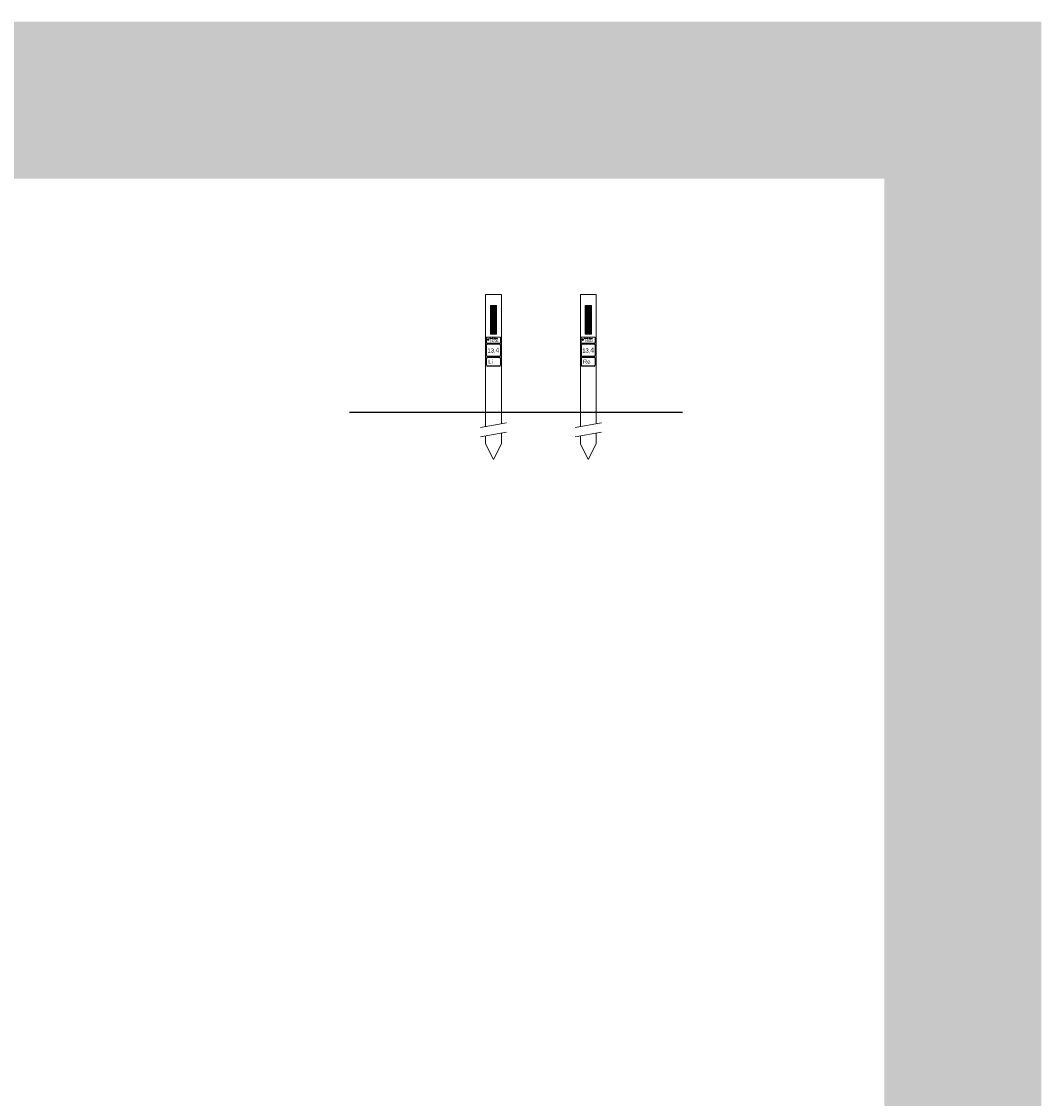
# Model space of a CAD drawing. Header units: metres. Extents: x -699 to 2316, y -1199 to 781.
# Tile 151 of 256: x -16.52 to -10.03, y -118.34 to -111.48. Entities that reach past the tile are written whole.
import ezdxf

# ---------------------------------------------------------------- set-up
doc = ezdxf.new("R2010")
doc.units = ezdxf.units.M
doc.linetypes.add('HIDDEN', pattern=[9.525, 6.35, -3.175])
doc.linetypes.add('XX-CENTER', pattern=[8, 5, -1, 1, -1])
for name, color, linetype, lineweight in [('B-WE-GW-BERM-GD', 90, 'Continuous', 25), ('B-WE-VW-VERKEERSTEKEN_BORD-G', 7, 'Continuous', 18), ('X-XX-AL-VERWIJZING_DOORSNEDE-G', 7, 'XX-CENTER', 18)]:
    doc.layers.add(name, color=color, linetype=linetype, lineweight=lineweight)
doc.layers.add('X-XX-AL-TEKENBLAD_VIEWPORT-G', color=7, linetype='Continuous', lineweight=18, plot=False)
doc.styles.add('ariel', font='arial.ttf')
doc.styles.add('provincie', font='romand.shx')

# ---------------------------------------------------------------- blocks, each defined once
blk = doc.blocks.new('*X71')
at = {"color": 0}
for p, q in [((925, 239.36), (926.93, 241.29)), ((925, 239.81), (926.48, 241.29)), ((925, 240.26), (926.03, 241.29)), ((925, 240.71), (925.59, 241.29)), ((925, 241.15), (925.14, 241.29)), ((927, 239.09), (925, 241.09)), ((925, 238.91), (927, 240.91)), ((927, 238.64), (925, 240.64)), ((925, 238.46), (927, 240.46)), ((927, 238.19), (925, 240.19)), ((925, 238.01), (927, 240.01)), ((927, 237.74), (925, 239.74)), ((925, 237.56), (927, 239.56)), ((927, 237.29), (925, 239.29)), ((925, 237.11), (927, 239.11)), ((927, 239.53), (925.24, 241.29)), ((927, 239.98), (925.69, 241.29)), ((927, 240.43), (926.14, 241.29)), ((927, 240.88), (926.59, 241.29)), ((927, 236.84), (925, 238.84)), ((925, 236.66), (927, 238.66)), ((927, 236.39), (925, 238.39)), ((925, 236.21), (927, 238.21)), ((927, 235.94), (925, 237.94)), ((925, 235.77), (927, 237.77)), ((927, 235.49), (925, 237.49)), ((925, 235.32), (927, 237.32)), ((927, 235.04), (925, 237.04)), ((925, 234.87), (927, 236.87)), ((927, 234.6), (925, 236.6)), ((925, 234.42), (927, 236.42)), ((927, 234.15), (925, 236.15)), ((925, 233.97), (927, 235.97)), ((927, 233.7), (925, 235.7)), ((925, 233.52), (927, 235.52)), ((927, 233.25), (925, 235.25)), ((925, 233.07), (927, 235.07)), ((927, 232.8), (925, 234.8)), ((925, 232.62), (927, 234.62)), ((927, 232.35), (925, 234.35)), ((926.61, 232.29), (925, 233.9)), ((926.16, 232.29), (925, 233.45)), ((925.71, 232.29), (925, 233)), ((925.26, 232.29), (925, 232.55)), ((925.12, 232.29), (927, 234.17)), ((925.57, 232.29), (927, 233.72)), ((926.02, 232.29), (927, 233.28)), ((926.46, 232.29), (927, 232.83)), ((926.91, 232.29), (927, 232.38))]:
    blk.add_line(p, q, dxfattribs=at)

msp = doc.modelspace()

# ---------------------------------------------------------------- hatches: boundary and pattern name
at = {"layer": 'B-WE-VW-VERKEERSTEKEN_BORD-G', "lineweight": 5}
h = msp.add_hatch(color=8, dxfattribs=at)
h.paths.add_polyline_path([(-13.5509, -113.5047, 0.218548), (-13.5485, -113.5056, -0.238928), (-13.547, -113.5063, -0.196341), (-13.5468, -113.5066, 0.23317), (-13.5498, -113.5075, 0.105003), (-13.5513, -113.5095), (-13.5517, -113.5104), (-13.5511, -113.5106), (-13.5508, -113.51, -0.05146), (-13.5495, -113.5081, -0.272607), (-13.5461, -113.5073, 0.399425), (-13.5472, -113.5053, 0.122622), (-13.5458, -113.5046), (-13.5458, -113.5038, -0.153126), (-13.5481, -113.5049, -0.253393), (-13.5505, -113.5041, 0.094991), (-13.5537, -113.502), (-13.5541, -113.5018), (-13.5541, -113.5026, -0.08935)])
h.paths.add_polyline_path([(-13.5518, -113.507), (-13.5539, -113.509), (-13.5534, -113.5094), (-13.5507, -113.5068), (-13.5541, -113.5054), (-13.5542, -113.5053), (-13.5542, -113.5061), (-13.5541, -113.5061)])
for points in [[(-13.5458, -113.5106), (-13.5458, -113.5096, -0.413723), (-13.5542, -113.5096), (-13.5542, -113.5107, 0.349923)], [(-13.5458, -113.5025), (-13.5458, -113.5018), (-13.5514, -113.5018), (-13.5514, -113.5025)], [(-12.9424, -113.5106), (-12.9424, -113.5096, -0.413723), (-12.9508, -113.5096), (-12.9508, -113.5107, 0.349923)], [(-12.9424, -113.5025), (-12.9424, -113.5018), (-12.948, -113.5018), (-12.948, -113.5025)]]:
    msp.add_hatch(color=8, dxfattribs=at).paths.add_polyline_path(points)
h = msp.add_hatch(color=8, dxfattribs=at)
h.paths.add_polyline_path([(-12.9475, -113.5047, 0.218548), (-12.9451, -113.5056, -0.238928), (-12.9435, -113.5063, -0.196341), (-12.9434, -113.5066, 0.23317), (-12.9464, -113.5075, 0.105003), (-12.9479, -113.5095), (-12.9483, -113.5104), (-12.9477, -113.5106), (-12.9474, -113.51, -0.05146), (-12.9461, -113.5081, -0.272607), (-12.9427, -113.5073, 0.399425), (-12.9438, -113.5053, 0.122622), (-12.9424, -113.5046), (-12.9424, -113.5038, -0.153126), (-12.9447, -113.5049, -0.253393), (-12.9471, -113.5041, 0.094991), (-12.9503, -113.502), (-12.9507, -113.5018), (-12.9507, -113.5026, -0.08935)])
h.paths.add_polyline_path([(-12.9484, -113.507), (-12.9505, -113.509), (-12.95, -113.5094), (-12.9473, -113.5068), (-12.9507, -113.5054), (-12.9508, -113.5053), (-12.9508, -113.5061), (-12.9507, -113.5061)])

# ---------------------------------------------------------------- linework, layer by layer
at = {"layer": 'B-WE-GW-BERM-GD'}
msp.add_line((-12.3129, -113.9716), (-14.4336, -113.9716), dxfattribs=at)
at = {"layer": 'B-WE-VW-VERKEERSTEKEN_BORD-G', "color": 8, "lineweight": 5}
for p, q in [((-13.5668, -113.9716), (-13.5668, -113.2204)), ((-13.5668, -113.2204), (-13.4663, -113.2204)), ((-13.4663, -113.9716), (-13.4663, -113.2204)), ((-12.9634, -113.9716), (-12.9634, -113.2204)), ((-12.9634, -113.2204), (-12.8629, -113.2204)), ((-12.8629, -113.9716), (-12.8629, -113.2204)), ((-13.5367, -113.2907), (-13.5367, -113.4716)), ((-13.5367, -113.2907), (-13.4965, -113.2907)), ((-13.4965, -113.2907), (-13.4965, -113.4716)), ((-12.9332, -113.2907), (-12.9332, -113.4716)), ((-12.9332, -113.2907), (-12.8931, -113.2907)), ((-12.8931, -113.2907), (-12.8931, -113.4716)), ((-13.5367, -113.4716), (-13.4965, -113.4716)), ((-12.9332, -113.4716), (-12.8931, -113.4716))]:
    msp.add_line(p, q, dxfattribs=at)
at = {"layer": 'B-WE-VW-VERKEERSTEKEN_BORD-G', "color": 8, "linetype": 'HIDDEN', "lineweight": 5, "ltscale": 0.2}
for p, q in [((-13.5668, -114.0605), (-13.5668, -113.9716)), ((-13.4663, -114.0429), (-13.4663, -113.9716)), ((-12.9634, -114.0605), (-12.9634, -113.9716)), ((-12.8629, -114.0429), (-12.8629, -113.9716)), ((-13.5668, -114.1715), (-13.5668, -114.1205)), ((-13.4663, -114.1715), (-13.4663, -114.1029)), ((-12.9634, -114.1715), (-12.9634, -114.1205)), ((-12.8629, -114.1715), (-12.8629, -114.1029)), ((-13.5166, -114.272), (-13.5668, -114.1715)), ((-13.5166, -114.272), (-13.4663, -114.1715)), ((-12.9132, -114.272), (-12.9634, -114.1715)), ((-12.9132, -114.272), (-12.8629, -114.1715))]:
    msp.add_line(p, q, dxfattribs=at)
at = {"layer": 'B-WE-VW-VERKEERSTEKEN_BORD-G', "color": 8, "lineweight": 5}
for points in [[(-13.5618, -113.5298), (-13.4713, -113.5298), (-13.4713, -113.4916), (-13.5618, -113.4916)], [(-13.5514, -113.5025), (-13.5458, -113.5025), (-13.5458, -113.5018), (-13.5514, -113.5018)], [(-12.9584, -113.5298), (-12.8679, -113.5298), (-12.8679, -113.4916), (-12.9584, -113.4916)], [(-12.948, -113.5025), (-12.9424, -113.5025), (-12.9424, -113.5018), (-12.948, -113.5018)]]:
    msp.add_lwpolyline(points, close=True, dxfattribs=at)
for points in [[(-13.4713, -113.5438, 0.414214), (-13.4803, -113.5348), (-13.5528, -113.5348, 0.414214), (-13.5618, -113.5438), (-13.5618, -113.6056, 0.414214), (-13.5528, -113.6146), (-13.4803, -113.6146, 0.414214), (-13.4713, -113.6056)], [(-12.8679, -113.5438, 0.414214), (-12.8769, -113.5348), (-12.9494, -113.5348, 0.414214), (-12.9584, -113.5438), (-12.9584, -113.6056, 0.414214), (-12.9494, -113.6146), (-12.8769, -113.6146, 0.414214), (-12.8679, -113.6056)], [(-13.4713, -113.6288, 0.414214), (-13.4803, -113.6198), (-13.5528, -113.6198, 0.414214), (-13.5618, -113.6288), (-13.5618, -113.6674, 0.414214), (-13.5528, -113.6764), (-13.4803, -113.6764, 0.414214), (-13.4713, -113.6674)], [(-12.8679, -113.6288, 0.414214), (-12.8769, -113.6198), (-12.9494, -113.6198, 0.414214), (-12.9584, -113.6288), (-12.9584, -113.6674, 0.414214), (-12.9494, -113.6764), (-12.8769, -113.6764, 0.414214), (-12.8679, -113.6674)]]:
    msp.add_lwpolyline(points, format="xyb", close=True, dxfattribs=at)
at = {"layer": 'B-WE-VW-VERKEERSTEKEN_BORD-G', "color": 8, "lineweight": 5, "const_width": 0.0015}
for points in [[(-13.5528, -113.6106), (-13.4803, -113.6106, 0.414214), (-13.4753, -113.6056), (-13.4753, -113.5438, 0.414214), (-13.4803, -113.5388), (-13.5528, -113.5388, 0.414214), (-13.5578, -113.5438), (-13.5578, -113.6056, 0.414214)], [(-12.9494, -113.6106), (-12.8769, -113.6106, 0.414214), (-12.8719, -113.6056), (-12.8719, -113.5438, 0.414214), (-12.8769, -113.5388), (-12.9494, -113.5388, 0.414214), (-12.9544, -113.5438), (-12.9544, -113.6056, 0.414214)], [(-13.5528, -113.6724), (-13.4803, -113.6724, 0.414214), (-13.4753, -113.6674), (-13.4753, -113.6288, 0.414214), (-13.4803, -113.6238), (-13.5528, -113.6238, 0.414214), (-13.5578, -113.6288), (-13.5578, -113.6674, 0.414214)], [(-12.9494, -113.6724), (-12.8769, -113.6724, 0.414214), (-12.8719, -113.6674), (-12.8719, -113.6288, 0.414214), (-12.8769, -113.6238), (-12.9494, -113.6238, 0.414214), (-12.9544, -113.6288), (-12.9544, -113.6674, 0.414214)]]:
    msp.add_lwpolyline(points, format="xyb", close=True, dxfattribs=at)
at = {"layer": 'B-WE-VW-VERKEERSTEKEN_BORD-G', "color": 8, "lineweight": 5, "flags": 128}
for points in [[(-13.5542, -113.5053), (-13.5541, -113.5054), (-13.5541, -113.5054), (-13.5507, -113.5068), (-13.5534, -113.5094), (-13.5534, -113.5094), (-13.5539, -113.509), (-13.5518, -113.507), (-13.5541, -113.5061), (-13.5542, -113.5061)], [(-12.9508, -113.5053), (-12.9507, -113.5054), (-12.9507, -113.5054), (-12.9473, -113.5068), (-12.95, -113.5094), (-12.95, -113.5094), (-12.9505, -113.509), (-12.9484, -113.507), (-12.9507, -113.5061), (-12.9508, -113.5061)]]:
    msp.add_lwpolyline(points, close=True, dxfattribs=at)
for points in [[(-13.5542, -113.5096), (-13.5542, -113.5107), (-13.5542, -113.5107, 0.349923), (-13.5458, -113.5106), (-13.5458, -113.5106), (-13.5458, -113.5096), (-13.5458, -113.5096, -0.413723), (-13.5542, -113.5096)], [(-13.5481, -113.5049, 0.153126), (-13.5458, -113.5038), (-13.5458, -113.5038), (-13.5458, -113.5046), (-13.5458, -113.5046, -0.122622), (-13.5472, -113.5053), (-13.5472, -113.5053, -0.399425), (-13.5461, -113.5073), (-13.5461, -113.5073, 0.272607), (-13.5495, -113.5081), (-13.5495, -113.5081, 0.05146), (-13.5508, -113.51), (-13.5508, -113.51), (-13.5511, -113.5106), (-13.5517, -113.5104), (-13.5513, -113.5095), (-13.5513, -113.5095, -0.105003), (-13.5498, -113.5075), (-13.5498, -113.5075, -0.23317), (-13.5468, -113.5066), (-13.5468, -113.5066, 0.154799), (-13.5469, -113.5063), (-13.5469, -113.5063, 0.251337), (-13.5485, -113.5056), (-13.5485, -113.5056, -0.218548), (-13.5509, -113.5047), (-13.5509, -113.5047, 0.08935), (-13.5541, -113.5026), (-13.5541, -113.5026), (-13.5541, -113.5018), (-13.5537, -113.502), (-13.5537, -113.502, -0.094991), (-13.5505, -113.5041), (-13.5505, -113.5041, 0.253393), (-13.5481, -113.5049)], [(-12.9508, -113.5096), (-12.9508, -113.5107), (-12.9508, -113.5107, 0.349923), (-12.9424, -113.5106), (-12.9424, -113.5106), (-12.9424, -113.5096), (-12.9424, -113.5096, -0.413723), (-12.9508, -113.5096)], [(-12.9447, -113.5049, 0.153126), (-12.9424, -113.5038), (-12.9424, -113.5038), (-12.9424, -113.5046), (-12.9424, -113.5046, -0.122622), (-12.9438, -113.5053), (-12.9438, -113.5053, -0.399425), (-12.9427, -113.5073), (-12.9427, -113.5073, 0.272607), (-12.9461, -113.5081), (-12.9461, -113.5081, 0.05146), (-12.9474, -113.51), (-12.9474, -113.51), (-12.9477, -113.5106), (-12.9483, -113.5104), (-12.9479, -113.5095), (-12.9479, -113.5095, -0.105003), (-12.9464, -113.5075), (-12.9464, -113.5075, -0.23317), (-12.9434, -113.5066), (-12.9434, -113.5066, 0.154799), (-12.9435, -113.5063), (-12.9435, -113.5063, 0.251337), (-12.9451, -113.5056), (-12.9451, -113.5056, -0.218548), (-12.9475, -113.5047), (-12.9475, -113.5047, 0.08935), (-12.9507, -113.5026), (-12.9507, -113.5026), (-12.9507, -113.5018), (-12.9503, -113.502), (-12.9503, -113.502, -0.094991), (-12.9471, -113.5041), (-12.9471, -113.5041, 0.253393), (-12.9447, -113.5049)]]:
    msp.add_lwpolyline(points, format="xyb", dxfattribs=at)
at = {"layer": 'X-XX-AL-TEKENBLAD_VIEWPORT-G', "color": 3, "const_width": 1}
msp.add_lwpolyline([(-29.129, -111.9809), (-10.526, -111.9809), (-10.526, -124.7022), (-29.129, -124.7022)], close=True, dxfattribs=at)
at = {"layer": 'X-XX-AL-VERWIJZING_DOORSNEDE-G', "color": 8, "lineweight": 5}
for p, q in [((-13.6002, -114.0664), (-13.4329, -114.037)), ((-12.9968, -114.0664), (-12.8295, -114.037)), ((-13.6002, -114.1264), (-13.4329, -114.097)), ((-12.9968, -114.1264), (-12.8295, -114.097))]:
    msp.add_line(p, q, dxfattribs=at)

# ---------------------------------------------------------------- block references
at = {"layer": 'B-WE-VW-VERKEERSTEKEN_BORD-G', "color": 8, "lineweight": 5, "xscale": 0.02009419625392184, "yscale": 0.02009419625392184, "zscale": 0.02009419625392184}
for p in [(-32.1238, -118.1393), (-31.5204, -118.1393)]:
    msp.add_blockref('*X71', p, dxfattribs=at)

# ---------------------------------------------------------------- texts
at = {"layer": 'B-WE-VW-VERKEERSTEKEN_BORD-G', "color": 8, "lineweight": 5}
for s, height, style, p in [('P', 0.00432, 'provincie', (-13.5417, -113.5025)), (' ROVINCIE  LEVOLAND', 0.003394, 'provincie', (-13.541, -113.5025)), ('N706', 0.015, 'ariel', (-13.5359, -113.5222)), ('F', 0.00432, 'provincie', (-13.5114, -113.5025)), ('P', 0.00432, 'provincie', (-12.9383, -113.5025)), (' ROVINCIE  LEVOLAND', 0.003394, 'provincie', (-12.9376, -113.5025)), ('N302', 0.015, 'ariel', (-12.9325, -113.5222)), ('F', 0.00432, 'provincie', (-12.908, -113.5025)), ('13,', 0.02658, 'ariel', (-13.5547, -113.5895)), ('4', 0.0319, 'ariel', (-13.5041, -113.5901)), ('13,', 0.02658, 'ariel', (-12.9513, -113.5895)), ('4', 0.0319, 'ariel', (-12.9007, -113.5901)), ('Li', 0.02658, 'ariel', (-13.5497, -113.6615)), ('Re', 0.02658, 'ariel', (-12.9463, -113.6615))]:
    msp.add_text(s, height=height, dxfattribs=dict(at, style=style)).set_placement(p)

doc.saveas('drawing.dxf')
